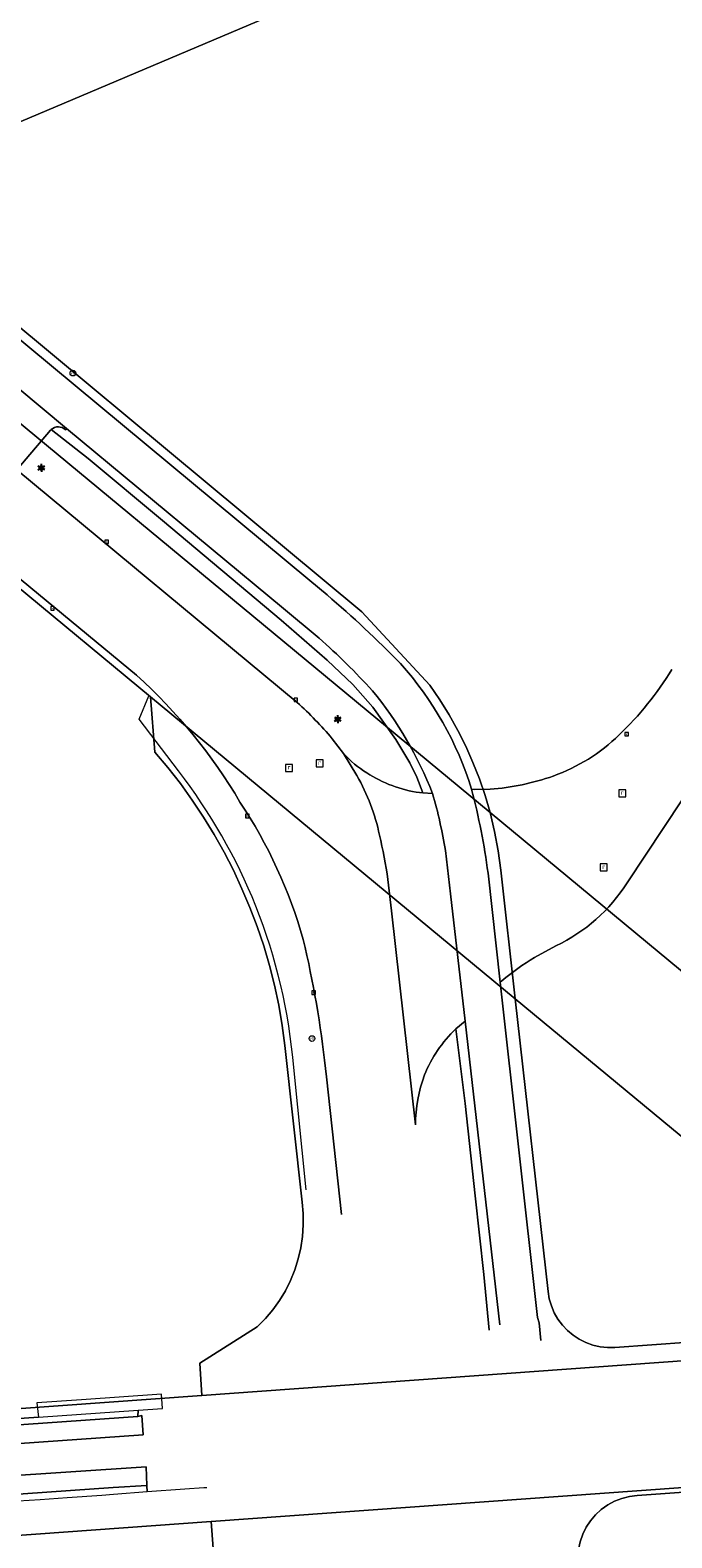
# Model space of a CAD drawing. Header units: millimetres. Extents: x 162876 to 168130, y 402614 to 405602.
# Tile 33 of 256: x 164609 to 164660, y 403235 to 403354. Entities that reach past the tile are written whole.
import ezdxf
from ezdxf.enums import TextEntityAlignment as Align

# ---------------------------------------------------------------- set-up
doc = ezdxf.new("R2010")
doc.units = ezdxf.units.MM
for name, color, linetype, lineweight in [('X-CA190022.004-UO-BGT_Ondergrond$0$GE_203_VGOHaag_Lijn_GEM', 253, 'X-CA190022.004-UO-BGT_Ondergrond$0$Heg', 9), ('X-CA190022.004-UO-BGT_Ondergrond$0$GE_314_WGDRijbaanLokaleweg_Vlak_GEM', 253, 'Continuous', 9), ('X-CA190022.004-UO-BGT_Ondergrond$0$GE_316_WGDFietspad_Vlak_GEM', 253, 'Continuous', 9), ('X-CA190022.004-UO-BGT_Ondergrond$0$GE_367_OWGBerm_groenvoorziening_grasenk_GEM', 253, 'Continuous', 9), ('X-CA190022.004-UO-BGT_Ondergrond$0$GE_476_BTDGraslandagrarisch_Vlak_GEM', 253, 'Continuous', 9), ('X-CA190022.004-UO-BGT_Ondergrond$0$GE_477_BTDGroenvoorziening_Vlak_GEM', 253, 'Continuous', 9), ('X-CA190022.004-UO-BGT_Ondergrond$0$GE_479_BTDGroenvoorziening_grasenkruida_GEM', 253, 'Continuous', 9), ('X-CA190022.004-UO-BGT_Ondergrond$0$GE_491_VGOHaag_Inrichtend_Vlak_GEM', 253, 'Continuous', 9), ('X-CA190022.004-UO-BGT_Ondergrond$0$GE_814_BRDVerkeersbord_Punt_GEM', 7, 'Continuous', 25), ('X-CA190022.004-UO-BGT_Ondergrond$0$GE_861_PALLichtmast_Punt_GEM', 202, 'Continuous', 25), ('X-CA190022.004-UO-BGT_Ondergrond$0$GE_885_PutInspectieofRioolput_Punt_GEM', 253, 'Continuous', 9), ('X-CA190022.004-UO-BGT_Ondergrond$0$GE_886_PutKolk_Punt_GEM', 253, 'Continuous', 9), ('X-CA190022.004-UO-BGT_Ondergrond$0$N-WE-RI-PUT_INSPECTIE-S', 253, 'Continuous', 9), ('X-CA190022.004-UO-KAD_Percelen$0$B-WE-KG-GRENS_PERCEEL-GV', 150, 'Continuous', 9)]:
    doc.layers.add(name, color=color, linetype=linetype, lineweight=lineweight)
doc.styles.add('X-CA190022.004-UO-BGT_Ondergrond$0$NLCS-ISO', font='NLCS-ISO.ttf')
doc.linetypes.add('X-CA190022.004-UO-BGT_Ondergrond$0$Heg', pattern='A,5,-1.5,[2,dgnlstyle-meierijstad.shx,S=0.007937,R=45,X=0,Y=0],-1.5', length=8)

# ---------------------------------------------------------------- blocks, each defined once
blk = doc.blocks.new('X-CA190022.004-UO-BGT_Ondergrond$0$SRI-KOLK-SO')
at = {"color": 0, "linetype": 'ByBlock', "lineweight": 18}
blk.add_lwpolyline([(-1.125, -1.125), (1.125, -1.125), (1.125, 1.125), (-1.125, 1.125)], close=True, dxfattribs=at)
at = {"color": 0, "linetype": 'ByBlock', "lineweight": 18, "style": 'X-CA190022.004-UO-BGT_Ondergrond$0$NLCS-ISO'}
blk.add_text('k', height=1.5, dxfattribs=at).set_placement((0, 0), align=Align.MIDDLE_CENTER)
blk = doc.blocks.new('X-CA190022.004-UO-BGT_Ondergrond$0$IMGEOKolk')
at = {"xscale": 5, "yscale": 5, "zscale": 5}
blk.add_blockref('X-CA190022.004-UO-BGT_Ondergrond$0$SRI-KOLK-SO', (0, 0), dxfattribs=at)
blk = doc.blocks.new('X-CA190022.004-UO-BGT_Ondergrond$0$SIE-WEG_PAAL_VERKEERSBORD-SO')
at = {"linetype": 'ByBlock', "lineweight": 18}
blk.add_circle((0, 0), 1.5, dxfattribs=at)
at = {"linetype": 'ByBlock', "lineweight": 18, "style": 'X-CA190022.004-UO-BGT_Ondergrond$0$NLCS-ISO'}
blk.add_text('vb', height=1.5, dxfattribs=at).set_placement((0, 0.13), align=Align.MIDDLE_CENTER)
blk = doc.blocks.new('X-CA190022.004-UO-BGT_Ondergrond$0$IMGEOVerkeersbord')
at = {"xscale": 5, "yscale": 5, "zscale": 5}
blk.add_blockref('X-CA190022.004-UO-BGT_Ondergrond$0$SIE-WEG_PAAL_VERKEERSBORD-SO', (0, 0), dxfattribs=at)
blk = doc.blocks.new('X-CA190022.004-UO-BGT_Ondergrond$0$SRI-PUT_INSPECTIEPUT_RIOOLPUT-SO')
at = {"color": 0, "linetype": 'ByBlock', "lineweight": 18}
blk.add_lwpolyline([(-1.12, -1.12), (1.12, -1.12), (1.12, 1.12), (-1.12, 1.12)], close=True, dxfattribs=at)
at = {"color": 0, "linetype": 'ByBlock', "lineweight": 18, "style": 'X-CA190022.004-UO-BGT_Ondergrond$0$NLCS-ISO'}
blk.add_text('r', height=1.5, dxfattribs=at).set_placement((0, 0.28), align=Align.MIDDLE_CENTER)
blk = doc.blocks.new('X-CA190022.004-UO-BGT_Ondergrond$0$IMGEOInspectierioolput')
at = {"layer": 'X-CA190022.004-UO-BGT_Ondergrond$0$N-WE-RI-PUT_INSPECTIE-S', "xscale": 10, "yscale": 10, "zscale": 10}
blk.add_blockref('X-CA190022.004-UO-BGT_Ondergrond$0$SRI-PUT_INSPECTIEPUT_RIOOLPUT-SO', (0, 0), dxfattribs=at)
blk = doc.blocks.new('X-CA190022.004-UO-BGT_Ondergrond$0$N-SIE-WEG_LICHTMAST-SO')
h = blk.add_hatch(color=256)
h.paths.add_polyline_path([(1.16, 0.5, 0.658505), (-1.16, 0.5)])
h.paths.add_polyline_path([(-1.16, -0.5, 0.658505), (1.16, -0.5)])
at = {"flags": 128}
for points in [[(-2.19, 1.27), (-1.1, 0.63)], [(-1.16, 0.5), (1.16, 0.5)], [(0, 1.27), (0, 2.53)], [(1.1, 0.63), (2.19, 1.27)], [(-2.19, -1.27), (-1.1, -0.63)], [(-1.16, -0.5), (1.16, -0.5)], [(0, -1.27), (0, -2.53)], [(2.19, -1.27), (1.1, -0.63)]]:
    blk.add_lwpolyline(points, dxfattribs=at)
at = {"ltscale": 0.5}
blk.add_circle((0, 0), 1.27, dxfattribs=at)
at = {"style": 'X-CA190022.004-UO-BGT_Ondergrond$0$NLCS-ISO'}
blk.add_attdef('TYPE', text='', height=1.8, dxfattribs=at).set_placement((0, 2.53), align=Align.BOTTOM_CENTER)
blk = doc.blocks.new('X-CA190022.004-UO-BGT_Ondergrond$0$IMGEOLichtmastpaal')
at = {"xscale": 5, "yscale": 5, "zscale": 5}
blk.add_blockref('X-CA190022.004-UO-BGT_Ondergrond$0$N-SIE-WEG_LICHTMAST-SO', (0, 6.4), dxfattribs=at)

msp = doc.modelspace()

# ---------------------------------------------------------------- linework, layer by layer
at = {"layer": 'X-CA190022.004-UO-BGT_Ondergrond$0$GE_203_VGOHaag_Lijn_GEM'}
for p, q in [((164617.506, 403299.559), (164618.283, 403301.409)), ((164620.624, 403295.474), (164617.506, 403299.559)), ((164630.718, 403262.371), (164629.719, 403272.033))]:
    msp.add_line(p, q, dxfattribs=at)
for centre, radius, start, end in [((164584.771, 403267.887), 45.238, 21.95335, 37.57687), ((164585.64, 403268.442), 44.225, 4.65733, 21.70661)]:
    msp.add_arc(centre, radius, start, end, dxfattribs=at)
at = {"layer": 'X-CA190022.004-UO-BGT_Ondergrond$0$GE_314_WGDRijbaanLokaleweg_Vlak_GEM', "flags": 128}
for points in [[(164617.292, 403303.039), (164607.57, 403311.093), (164607.596, 403311.189), (164599.386, 403318.093), (164599.271, 403317.98), (164593.903, 403322.46), (164566.317, 403345.335), (164566.403, 403345.471), (164557.209, 403353.318), (164557.112, 403353.201), (164548.239, 403361.246), (164539.592, 403369.466), (164531.375, 403377.556), (164523.138, 403386.194), (164518.659, 403391.015), (164515.969, 403393.893), (164510.065, 403400.491), (164504.175, 403407.392), (164501.64, 403410.476), (164499.297, 403413.326)], [(164579.117, 403354.037), (164579.084, 403353.672), (164569.233, 403361.876), (164569.461, 403361.999), (164584.99, 403369.446), (164602.971, 403378.109), (164621.229, 403386.93), (164641.329, 403396.645), (164650.463, 403401.053), (164660.357, 403392.425), (164676.143, 403378.677), (164691.857, 403364.957), (164700.034, 403357.793), (164702.132, 403355.987), (164700.254, 403353.166), (164696.844, 403348.008), (164684.048, 403328.779), (164672.41, 403311.264), (164660.432, 403293.2), (164656.071, 403286.631)], [(164574.001, 403347.515), (164582.261, 403340.668), (164582.878, 403340.091), (164605.498, 403321.288), (164607.853, 403319.29), (164630.006, 403300.896)], [(164632.768, 403298.025), (164633.22, 403297.429), (164633.668, 403296.86), (164634.715, 403295.106)], [(164634.715, 403295.106), (164633.668, 403296.86)], [(164639.668, 403293.769), (164639.937, 403293.748), (164640.7, 403293.689)], [(164643.779, 403294.027), (164643.987, 403294.009), (164645.245, 403294.029)], [(164641.712, 403289.183), (164642.112, 403285.751)], [(164646.176, 403278.893), (164646.046, 403278.779), (164645.08, 403287.403)], [(164637.17, 403286.906), (164637.447, 403284.427), (164639.341, 403267.495)], [(164639.341, 403267.495), (164637.447, 403284.427), (164637.17, 403286.906)], [(164642.112, 403285.751), (164643.284, 403275.704), (164642.524, 403275.078)], [(164650.446, 403281.651), (164648.759, 403280.734)], [(164633.489, 403260.413), (164632.312, 403271.303), (164632.241, 403271.961)], [(164472.368, 403232.903), (164483.672, 403235.621), (164489.235, 403236.007), (164499.978, 403236.752), (164508.144, 403237.318), (164510.048, 403237.474), (164514.495, 403237.772), (164522.242, 403238.322), (164527.229, 403238.668), (164571.916, 403241.815), (164577.249, 403242.177), (164604.639, 403244.062), (164609.556, 403244.4), (164617.427, 403244.942), (164617.413, 403244.448), (164483.671, 403235.059), (164468.582, 403231.473)], [(164469.116, 403230.053), (164471.356, 403230.605), (164482.281, 403233.297), (164485.134, 403233.671), (164617.835, 403242.992), (164617.716, 403244.52), (164617.413, 403244.448), (164617.427, 403244.942), (164619.356, 403245.081)], [(164622.843, 403238.804), (164622.732, 403238.805), (164622.621, 403238.804), (164621.117, 403238.696), (164618.137, 403238.482), (164618.112, 403239.002), (164618.061, 403240.472), (164600.174, 403239.269), (164486.928, 403231.275), (164484.936, 403231.134)], [(164484.702, 403229.648), (164615.465, 403238.821), (164618.112, 403239.002), (164618.137, 403238.482), (164615.472, 403238.282), (164614.56, 403238.213), (164614.546, 403238.212), (164611.819, 403238.021), (164609.679, 403237.871), (164607.086, 403237.689), (164605.125, 403237.552), (164602.485, 403237.367), (164600.218, 403237.208), (164589.848, 403236.481), (164588.744, 403236.404), (164586.15, 403236.222), (164583.602, 403236.044), (164580.961, 403235.859), (164578.397, 403235.679), (164575.786, 403235.496), (164573.168, 403235.313), (164570.585, 403235.132), (164567.938, 403234.946), (164565.358, 403234.765)]]:
    msp.add_lwpolyline(points, dxfattribs=at)
at = {"layer": 'X-CA190022.004-UO-BGT_Ondergrond$0$GE_314_WGDRijbaanLokaleweg_Vlak_GEM'}
for centre, radius, start, end in [((164589.101, 403271.662), 42.181, 30.41564, 48.06161), ((164637.979, 403316.637), 25.303, 313.62782, 328.72137), ((164645.405, 403308.621), 14.379, 289.59934, 314.24917), ((164639.305, 403301.771), 7.477, 221.06494, 239.41621), ((164620.831, 403287.139), 16.007, 11.76963, 29.84907), ((164640.984, 403303.597), 9.916, 236.43177, 262.37479), ((164643.876, 403312.945), 18.966, 274.14086, 289.56922), ((164593.057, 403271.504), 38.908, 15.87836, 33.56757), ((164592.265, 403280.47), 53.268, 7.47891, 14.74479), ((164597.92, 403281.223), 39.66, 8.2381, 13.38468), ((164545.921, 403262.295), 86.86, 6.38927, 13.21321), ((164658.15, 403264.826), 18.474, 120.55393, 130.40384), ((164649.91, 403267.387), 10.663, 133.83936, 157.63094), ((164651.249, 403267.399), 11.908, 160.13781, 179.53855)]:
    msp.add_arc(centre, radius, start, end, dxfattribs=at)
at = {"layer": 'X-CA190022.004-UO-BGT_Ondergrond$0$GE_314_WGDRijbaanLokaleweg_Vlak_GEM', "extrusion": (0, 0, -1)}
for centre, radius, start, end in [((-164606.996, 403275.996), 33.904, 132.74032, 139.47678), ((-164620.831, 403287.139), 16.007, 150.15093, 168.23037), ((-164603.414, 403282.948), 38.802, 163.93034, 170.75368), ((-164597.92, 403281.223), 39.66, 166.61532, 171.7619), ((-164644.624, 403293.894), 13.557, 212.39397, 244.56695)]:
    msp.add_arc(centre, radius, start, end, dxfattribs=at)
at = {"layer": 'X-CA190022.004-UO-BGT_Ondergrond$0$GE_316_WGDFietspad_Vlak_GEM', "flags": 128}
for points in [[(164559.739, 403369.59), (164564.605, 403365.734), (164569.233, 403361.876), (164579.084, 403353.672), (164630.99, 403310.525), (164632.356, 403309.389)], [(164631.725, 403305.98), (164628.906, 403308.318), (164611.754, 403322.541), (164607.923, 403325.757), (164578.836, 403349.938), (164565.796, 403360.798), (164557.84, 403367.195)], [(164607.923, 403325.757), (164611.754, 403322.541), (164611.694, 403322.449)], [(164610.546, 403322.459), (164610.527, 403322.441), (164610.508, 403322.423), (164607.853, 403319.29), (164605.498, 403321.288), (164608.034, 403324.373)], [(164646.023, 403251.703), (164643.284, 403275.704), (164642.112, 403285.751), (164641.712, 403289.183)], [(164645.08, 403287.403), (164646.046, 403278.779), (164649.001, 403252.281), (164649.132, 403251.86), (164649.26, 403250.462)], [(164467.836, 403229.873), (164466.74, 403229.793), (164300.756, 403217.73), (164300.644, 403219.242), (164383.485, 403225.327), (164468.582, 403231.473), (164483.671, 403235.059), (164617.413, 403244.448), (164617.716, 403244.52), (164617.835, 403242.992), (164485.134, 403233.671), (164482.281, 403233.297)], [(164484.936, 403231.134), (164486.928, 403231.275), (164600.174, 403239.269), (164618.061, 403240.472), (164618.112, 403239.002), (164615.465, 403238.821)], [(164615.465, 403238.821), (164484.702, 403229.648), (164469.48, 403226.037), (164301.051, 403213.757), (164300.938, 403215.278), (164409.218, 403223.207), (164465.711, 403227.244), (164468.994, 403227.479), (164469.042, 403227.486), (164469.571, 403227.575), (164471.748, 403228.098), (164482.497, 403230.678), (164482.986, 403230.795)]]:
    msp.add_lwpolyline(points, dxfattribs=at)
at = {"layer": 'X-CA190022.004-UO-BGT_Ondergrond$0$GE_316_WGDFietspad_Vlak_GEM'}
for centre, radius, start, end in [((164611.115, 403321.84), 0.841, 46.43995, 132.5619), ((164594.973, 403264.485), 55.43, 42.33812, 48.46837), ((164612.509, 403282.657), 30.273, 21.37216, 39.26772), ((164603.414, 403282.948), 38.802, 9.24632, 16.06966)]:
    msp.add_arc(centre, radius, start, end, dxfattribs=at)
at = {"layer": 'X-CA190022.004-UO-BGT_Ondergrond$0$GE_316_WGDFietspad_Vlak_GEM', "extrusion": (0, 0, -1)}
for centre, radius, start, end in [((-164577.469, 403244.782), 84.774, 130.3495, 135.72871), ((-164618.243, 403286.158), 26.721, 138.22597, 162.87244), ((-164592.265, 403280.47), 53.268, 165.25521, 172.52109)]:
    msp.add_arc(centre, radius, start, end, dxfattribs=at)
at = {"layer": 'X-CA190022.004-UO-BGT_Ondergrond$0$GE_367_OWGBerm_groenvoorziening_grasenk_GEM', "flags": 128}
for points in [[(164630.006, 403300.896), (164607.853, 403319.29), (164610.508, 403322.423), (164610.527, 403322.441), (164610.546, 403322.459)], [(164610.546, 403322.459), (164613.486, 403320.181), (164619.344, 403315.276), (164628.742, 403307.402), (164632.362, 403304.242), (164634.394, 403302.322), (164635.966, 403300.512), (164637.791, 403297.956), (164638.902, 403296.13), (164639.442, 403294.987), (164639.937, 403293.748), (164639.668, 403293.769)], [(164633.668, 403296.86), (164633.22, 403297.429), (164632.768, 403298.025)], [(164642.524, 403275.078), (164643.277, 403269.192), (164644.06, 403261.89), (164644.737, 403255.666), (164645.156, 403251.278)]]:
    msp.add_lwpolyline(points, dxfattribs=at)
at = {"layer": 'X-CA190022.004-UO-BGT_Ondergrond$0$GE_367_OWGBerm_groenvoorziening_grasenk_GEM'}
msp.add_arc((164606.996, 403275.996), 33.904, 40.52322, 47.25968, dxfattribs=at)
at = {"layer": 'X-CA190022.004-UO-BGT_Ondergrond$0$GE_367_OWGBerm_groenvoorziening_grasenk_GEM', "extrusion": (0, 0, -1)}
for centre, radius, start, end in [((-164639.305, 403301.771), 7.477, 300.58379, 318.93506), ((-164640.984, 403303.597), 9.916, 277.62521, 303.56823), ((-164649.91, 403267.387), 10.663, 22.36906, 46.16064), ((-164651.249, 403267.399), 11.908, 0.46145, 19.86219)]:
    msp.add_arc(centre, radius, start, end, dxfattribs=at)
at = {"layer": 'X-CA190022.004-UO-BGT_Ondergrond$0$GE_476_BTDGraslandagrarisch_Vlak_GEM', "flags": 128}
for points in [[(164656.071, 403286.631), (164660.432, 403293.2), (164672.41, 403311.264), (164684.048, 403328.779), (164696.844, 403348.008), (164700.254, 403353.166), (164702.132, 403355.987), (164700.034, 403357.793), (164691.857, 403364.957), (164676.143, 403378.677), (164660.357, 403392.425), (164650.463, 403401.053), (164641.329, 403396.645), (164621.229, 403386.93), (164602.971, 403378.109), (164584.99, 403369.446), (164569.461, 403361.999), (164569.233, 403361.876), (164564.605, 403365.734), (164559.739, 403369.59)], [(164632.356, 403309.389), (164630.99, 403310.525), (164579.084, 403353.672)], [(164645.245, 403294.029), (164643.987, 403294.009), (164643.779, 403294.027)], [(164648.759, 403280.734), (164650.446, 403281.651)], [(164649.26, 403250.462), (164649.132, 403251.86), (164649.001, 403252.281), (164646.046, 403278.779), (164646.176, 403278.893)]]:
    msp.add_lwpolyline(points, dxfattribs=at)
at = {"layer": 'X-CA190022.004-UO-BGT_Ondergrond$0$GE_476_BTDGraslandagrarisch_Vlak_GEM'}
for centre, radius, start, end in [((164577.469, 403244.782), 84.774, 44.27129, 49.6505), ((164618.243, 403286.158), 26.721, 17.12756, 41.77403), ((164644.624, 403293.894), 13.557, 295.43305, 327.60603)]:
    msp.add_arc(centre, radius, start, end, dxfattribs=at)
at = {"layer": 'X-CA190022.004-UO-BGT_Ondergrond$0$GE_476_BTDGraslandagrarisch_Vlak_GEM', "extrusion": (0, 0, -1)}
for centre, radius, start, end in [((-164637.979, 403316.637), 25.303, 211.27863, 226.37218), ((-164645.405, 403308.621), 14.379, 225.75083, 250.40066), ((-164643.876, 403312.945), 18.966, 250.43078, 265.85914), ((-164658.15, 403264.826), 18.474, 49.59616, 59.44607)]:
    msp.add_arc(centre, radius, start, end, dxfattribs=at)
at = {"layer": 'X-CA190022.004-UO-BGT_Ondergrond$0$GE_477_BTDGroenvoorziening_Vlak_GEM', "flags": 128}
for points in [[(164640.7, 403293.689), (164639.937, 403293.748), (164639.442, 403294.987), (164638.902, 403296.13), (164637.791, 403297.956), (164635.966, 403300.512), (164634.394, 403302.322), (164632.362, 403304.242), (164628.742, 403307.402), (164619.344, 403315.276), (164613.486, 403320.181), (164610.546, 403322.459)], [(164611.694, 403322.449), (164611.754, 403322.541)], [(164611.754, 403322.541), (164628.906, 403308.318), (164631.725, 403305.98)], [(164645.156, 403251.278), (164644.737, 403255.666), (164644.06, 403261.89), (164643.277, 403269.192), (164642.524, 403275.078), (164643.284, 403275.704)], [(164643.284, 403275.704), (164646.023, 403251.703)]]:
    msp.add_lwpolyline(points, dxfattribs=at)
at = {"layer": 'X-CA190022.004-UO-BGT_Ondergrond$0$GE_477_BTDGroenvoorziening_Vlak_GEM', "extrusion": (0, 0, -1)}
for centre, radius, start, end in [((-164611.115, 403321.84), 0.841, 47.4381, 133.56005), ((-164594.973, 403264.485), 55.43, 131.53163, 137.66188), ((-164612.509, 403282.657), 30.273, 140.73228, 158.62784)]:
    msp.add_arc(centre, radius, start, end, dxfattribs=at)
at = {"layer": 'X-CA190022.004-UO-BGT_Ondergrond$0$GE_479_BTDGroenvoorziening_grasenkruida_GEM', "flags": 128}
for points in [[(164619.356, 403245.081), (164619.268, 403246.221), (164612.951, 403245.758), (164609.412, 403245.527), (164609.556, 403244.4), (164604.639, 403244.062), (164604.54, 403244.943), (164583.045, 403243.546), (164577.148, 403243.161), (164577.015, 403244.446), (164575.845, 403260.38), (164575.483, 403265.385), (164575.608, 403265.408), (164575.58, 403265.64), (164575.345, 403265.607), (164572.388, 403304.13), (164572.488, 403304.138), (164575.065, 403304.335), (164577.544, 403304.526), (164580.032, 403304.717), (164582.604, 403304.914), (164582.18, 403309.926), (164606.388, 403311.553)], [(164607.57, 403311.093), (164617.292, 403303.039)], [(164632.241, 403271.961), (164632.312, 403271.303), (164633.489, 403260.413)]]:
    msp.add_lwpolyline(points, dxfattribs=at)
at = {"layer": 'X-CA190022.004-UO-BGT_Ondergrond$0$GE_479_BTDGroenvoorziening_grasenkruida_GEM', "extrusion": (0, 0, -1)}
for centre, radius, start, end in [((-164589.101, 403271.662), 42.181, 131.93839, 149.58436), ((-164593.057, 403271.504), 38.908, 146.43243, 164.12164), ((-164545.921, 403262.295), 86.86, 166.78679, 173.61073)]:
    msp.add_arc(centre, radius, start, end, dxfattribs=at)
at = {"layer": 'X-CA190022.004-UO-BGT_Ondergrond$0$GE_491_VGOHaag_Inrichtend_Vlak_GEM', "flags": 128}
for points in [[(164640.7, 403293.689), (164639.937, 403293.748), (164639.442, 403294.987), (164638.902, 403296.13), (164637.791, 403297.956), (164635.966, 403300.512), (164634.394, 403302.322), (164632.362, 403304.242), (164628.742, 403307.402), (164619.344, 403315.276), (164613.486, 403320.181), (164610.546, 403322.459)], [(164611.694, 403322.449), (164611.754, 403322.541)], [(164611.754, 403322.541), (164628.906, 403308.318), (164631.725, 403305.98)], [(164645.156, 403251.278), (164644.737, 403255.666), (164644.06, 403261.89), (164643.277, 403269.192), (164642.524, 403275.078), (164643.284, 403275.704)], [(164643.284, 403275.704), (164646.023, 403251.703)]]:
    msp.add_lwpolyline(points, dxfattribs=at)
at = {"layer": 'X-CA190022.004-UO-BGT_Ondergrond$0$GE_491_VGOHaag_Inrichtend_Vlak_GEM', "extrusion": (0, 0, -1)}
for centre, radius, start, end in [((-164611.115, 403321.84), 0.841, 47.4381, 133.56005), ((-164594.973, 403264.485), 55.43, 131.53163, 137.66188), ((-164612.509, 403282.657), 30.273, 140.73228, 158.62784)]:
    msp.add_arc(centre, radius, start, end, dxfattribs=at)
at = {"layer": 'X-CA190022.004-UO-KAD_Percelen$0$B-WE-KG-GRENS_PERCEEL-GV', "flags": 128}
for points in [[(164533.661, 403395.537), (164536.42, 403392.642), (164545.1, 403385.464), (164555.693, 403375.191), (164566.594, 403365.264), (164577.825, 403355.696), (164595.119, 403341.313), (164680.447, 403377.432), (164668.445, 403386.48), (164691.364, 403412.413), (164650.993, 403447.673), (164626.374, 403435.474), (164604.713, 403424.761), (164545.351, 403395.395), (164541.93, 403398.21), (164541.836, 403398.096), (164540.946, 403398.913)], [(164645.235, 403292.179), (164645.594, 403290.681), (164645.879, 403289.168), (164646.09, 403287.642), (164647.229, 403277.474), (164678.489, 403251.586), (164692.989, 403252.628)], [(164647.229, 403277.474), (164649.822, 403254.328), (164649.919, 403253.751), (164650.083, 403253.189), (164650.313, 403252.651), (164650.603, 403252.143), (164650.952, 403251.673), (164651.353, 403251.248), (164651.802, 403250.872), (164652.291, 403250.552), (164652.815, 403250.291), (164653.366, 403250.094), (164653.936, 403249.963), (164654.518, 403249.899), (164655.103, 403249.905), (164678.489, 403251.586)], [(164356.558, 403216.885), (164402.906, 403220.232), (164623.2, 403236.138), (164691.212, 403241.049), (164680.093, 403250.257), (164622.453, 403246.109), (164467.899, 403234.987), (164299.737, 403222.886), (164300.479, 403212.882), (164310.112, 403213.627), (164356.198, 403216.859)], [(164407.665, 403156.388), (164409.691, 403129.206), (164410.565, 403115.481), (164410.796, 403112.446), (164543.805, 403122.807), (164543.811, 403122.488), (164543.871, 403121.688), (164544.641, 403111.368), (164557.875, 403112.324), (164569.67, 403113.214), (164570.068, 403113.244), (164582.958, 403114.217), (164595.159, 403115.327), (164595.019, 403117.276), (164593.049, 403139.023), (164630.208, 403141.467), (164624.572, 403217.605), (164623.2, 403236.138), (164402.906, 403220.232)]]:
    msp.add_lwpolyline(points, close=True, dxfattribs=at)
for points in [[(164680.447, 403377.432), (164595.119, 403341.313), (164635.102, 403308.06), (164640.482, 403302.258), (164641.27, 403301.101), (164642.006, 403299.909), (164642.687, 403298.686), (164643.313, 403297.433), (164643.882, 403296.153), (164644.392, 403294.849), (164644.844, 403293.524), (164645.235, 403292.179), (164692.989, 403252.628)], [(164553.433, 403355.5), (164562.586, 403347.655), (164575.912, 403336.539), (164618.408, 403301.344), (164647.229, 403277.474), (164646.09, 403287.642), (164645.879, 403289.168), (164645.594, 403290.681), (164645.235, 403292.179), (164589.027, 403338.734), (164568.964, 403355.35)], [(164568.964, 403355.35), (164589.027, 403338.734), (164645.235, 403292.179), (164644.844, 403293.524), (164644.392, 403294.849), (164643.882, 403296.153), (164643.313, 403297.433), (164642.687, 403298.686), (164642.006, 403299.909), (164641.27, 403301.101), (164640.482, 403302.258), (164635.102, 403308.06), (164595.119, 403341.313), (164577.825, 403355.696)], [(164467.899, 403234.987), (164622.453, 403246.109), (164622.307, 403248.668), (164626.844, 403251.536), (164627.482, 403252.181), (164628.066, 403252.874), (164628.594, 403253.611), (164629.063, 403254.387), (164629.468, 403255.199), (164629.808, 403256.039), (164630.081, 403256.904), (164630.284, 403257.788), (164630.418, 403258.684), (164630.479, 403259.589), (164630.469, 403260.496), (164630.388, 403261.399), (164629.028, 403273.767), (164628.815, 403275.367), (164628.54, 403276.957), (164628.205, 403278.535), (164627.809, 403280.099), (164627.353, 403281.647), (164626.838, 403283.177), (164626.264, 403284.685), (164625.633, 403286.17), (164624.957, 403287.628), (164624.225, 403289.059), (164623.439, 403290.461), (164622.6, 403291.832), (164621.709, 403293.17), (164620.767, 403294.472), (164619.776, 403295.738), (164618.738, 403296.965), (164618.408, 403301.344), (164575.912, 403336.539)], [(164678.489, 403251.586), (164655.103, 403249.905), (164654.518, 403249.899), (164653.936, 403249.963), (164653.366, 403250.094), (164652.815, 403250.291), (164652.291, 403250.552), (164651.802, 403250.872), (164651.353, 403251.248), (164650.952, 403251.673), (164650.603, 403252.143), (164650.313, 403252.651), (164650.083, 403253.189), (164649.919, 403253.751), (164649.822, 403254.328), (164647.229, 403277.474), (164618.408, 403301.344), (164618.738, 403296.965), (164619.776, 403295.738), (164620.767, 403294.472), (164621.709, 403293.17), (164622.6, 403291.832), (164623.439, 403290.461), (164624.225, 403289.059), (164624.957, 403287.628), (164625.633, 403286.17), (164626.264, 403284.685), (164626.838, 403283.177), (164627.353, 403281.647), (164627.809, 403280.099), (164628.205, 403278.535), (164628.54, 403276.957), (164628.815, 403275.367), (164629.028, 403273.767), (164630.388, 403261.399), (164630.469, 403260.496), (164630.479, 403259.589), (164630.418, 403258.684), (164630.284, 403257.788), (164630.081, 403256.904), (164629.808, 403256.039), (164629.468, 403255.199), (164629.063, 403254.387), (164628.594, 403253.611), (164628.066, 403252.874), (164627.482, 403252.181), (164626.844, 403251.536), (164622.307, 403248.668), (164622.453, 403246.109), (164680.093, 403250.257)], [(164730.978, 403243.488), (164656.878, 403238.193), (164656.263, 403238.12), (164655.662, 403237.972), (164655.084, 403237.749), (164654.538, 403237.457), (164654.033, 403237.099), (164653.577, 403236.68), (164653.176, 403236.209), (164652.836, 403235.691), (164652.564, 403235.135), (164652.363, 403234.549), (164652.237, 403233.943), (164652.187, 403233.326), (164652.214, 403232.707), (164662.377, 403141.501)], [(164662.377, 403141.501), (164652.214, 403232.707), (164652.187, 403233.326), (164652.237, 403233.943), (164652.363, 403234.549), (164652.564, 403235.135), (164652.836, 403235.691), (164653.176, 403236.209), (164653.577, 403236.68), (164654.033, 403237.099), (164654.538, 403237.457), (164655.084, 403237.749), (164655.662, 403237.972), (164656.263, 403238.12), (164656.878, 403238.193), (164730.978, 403243.488)], [(164691.212, 403241.049), (164623.2, 403236.138), (164624.572, 403217.605), (164634.193, 403218.657), (164642.675, 403142.314), (164630.208, 403141.467), (164633.557, 403096.529), (164633.703, 403094.567), (164633.766, 403093.722), (164634.045, 403089.98), (164634.194, 403087.986), (164634.673, 403081.558), (164665.352, 403084.036)]]:
    msp.add_lwpolyline(points, dxfattribs=at)

# ---------------------------------------------------------------- block references
at = {"layer": 'X-CA190022.004-UO-BGT_Ondergrond$0$GE_814_BRDVerkeersbord_Punt_GEM', "xscale": 0.03, "yscale": 0.03, "zscale": 0.02}
for p in [(164612.271, 403326.928), (164631.164, 403274.322)]:
    msp.add_blockref('X-CA190022.004-UO-BGT_Ondergrond$0$IMGEOVerkeersbord', p, dxfattribs=at)
at = {"layer": 'X-CA190022.004-UO-BGT_Ondergrond$0$GE_861_PALLichtmast_Punt_GEM', "xscale": 0.025, "yscale": 0.025, "zscale": 0.025}
for p in [(164609.785, 403319.275), (164633.207, 403299.408)]:
    msp.add_blockref('X-CA190022.004-UO-BGT_Ondergrond$0$IMGEOLichtmastpaal', p, dxfattribs=at)
at = {"layer": 'X-CA190022.004-UO-BGT_Ondergrond$0$GE_885_PutInspectieofRioolput_Punt_GEM', "xscale": 0.025, "yscale": 0.025, "zscale": 0.025}
for p in [(164629.356, 403295.71), (164631.771, 403296.074), (164655.685, 403293.705), (164654.225, 403287.849)]:
    msp.add_blockref('X-CA190022.004-UO-BGT_Ondergrond$0$IMGEOInspectierioolput', p, dxfattribs=at)
at = {"layer": 'X-CA190022.004-UO-BGT_Ondergrond$0$GE_886_PutKolk_Punt_GEM', "xscale": 0.025, "yscale": 0.025, "zscale": 0.025}
for p in [(164614.944, 403313.586), (164610.66, 403308.337), (164629.891, 403301.095), (164656.029, 403298.386), (164626.064, 403291.909), (164631.299, 403277.948)]:
    msp.add_blockref('X-CA190022.004-UO-BGT_Ondergrond$0$IMGEOKolk', p, dxfattribs=at)

doc.saveas('drawing.dxf')
